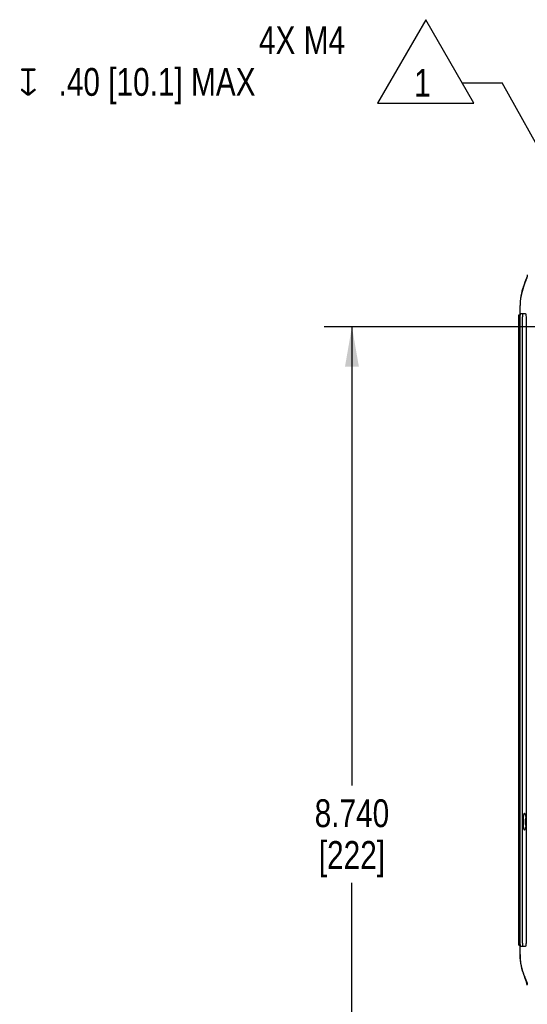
# Model space of a CAD drawing. Header units: inches. Extents: x 0 to 34, y 0 to 22.
# Tile 20 of 42: x 12.8 to 15.1, y 4.2 to 8.6. Entities that reach past the tile are written whole.
import ezdxf

# ---------------------------------------------------------------- set-up
doc = ezdxf.new("R2010")
doc.units = ezdxf.units.IN
doc.header["$LTSCALE"] = 1.87
doc.header["$MEASUREMENT"] = 0
doc.layers.get('0').update_dxf_attribs({"linetype": 'CONTINUOUS'})
for name, color, linetype in [('02___PRT_ALL_AXES', 7, 'CONTINUOUS'), ('06___PRT_ALL_SURFS', 7, 'CONTINUOUS'), ('DETAIL', 7, 'CONTINUOUS'), ('DIMENSIONS', 7, 'CONTINUOUS')]:
    doc.layers.add(name, color=color, linetype=linetype)
doc.styles.get("Standard").update_dxf_attribs({"font": 'txt', "width": 0.8})
doc.styles.add('TEXTSTYLE_1', font='gdt', dxfattribs={"width": 0.8})
doc.dimstyles.new('DIMSTYLE_4', dxfattribs={"dimtxt": 0.125, "dimasz": 0.18, "dimexe": 0.125, "dimexo": 0.0625, "dimgap": 0.0625, "dimtad": 0, "dimtih": 1, "dimtoh": 1, "dimdec": 3, "dimlfac": 2, "dimzin": 4, "dimdsep": 46, "dimtxsty": 'STANDARD', "dimblk": '_FILLED', "dimblk1": '_FILLED', "dimblk2": '_FILLED', "dimcen": 0.09, "dimazin": 1, "dimtp": 0.001, "dimtm": 0.001, "dimtfac": 1, "dimtdec": 3, "dimtofl": 0, "dimtmove": 0, "dimatfit": 3, "dimldrblk": '_FILLED', "dimfxl": 1, "dimtolj": 1, "dimtzin": 4, "dimarcsym": 0})
doc.dimstyles.get("Standard").update_dxf_attribs({"dimtxt": 0.125, "dimasz": 0.18, "dimexe": 0.125, "dimexo": 0.0625, "dimgap": 0.09, "dimtad": 0, "dimtih": 1, "dimtoh": 1, "dimzin": 4, "dimdsep": 46, "dimtxsty": 'STANDARD', "dimblk": '_FILLED', "dimblk1": '_FILLED', "dimblk2": '_FILLED', "dimcen": 0.09, "dimazin": 1, "dimtol": 1, "dimtp": 0.02, "dimtm": 0.02, "dimtfac": 1, "dimtofl": 0, "dimtmove": 0, "dimatfit": 3, "dimldrblk": '_FILLED', "dimfxl": 1, "dimtolj": 1, "dimtzin": 4, "dimarcsym": 0})

# ---------------------------------------------------------------- blocks, each defined once
blk = doc.blocks.new('_FILLED')
at = {"color": 0, "linetype": 'BYBLOCK'}
blk.add_solid([(0, 0), (-1, 0.174), (-1, -0.174)], dxfattribs=at)
blk = doc.blocks.new('*D8')
at = {"layer": 'DIMENSIONS', "color": 2, "linetype": 'CONTINUOUS'}
for p, q in [((15.4777, 7.2413), (14.1466, 7.2413)), ((14.2716, 7.2413), (14.2716, 5.1813)), ((14.2716, 2.8713), (14.2716, 4.7438)), ((15.4777, 2.8713), (14.1466, 2.8713))]:
    blk.add_line(p, q, dxfattribs=at)
at = {"layer": 'DIMENSIONS', "color": 2, "linetype": 'CONTINUOUS', "xscale": 0.18, "yscale": 0.18, "zscale": 0.18}
for p, rotation in [((14.2716, 7.2413), 90), ((14.2716, 2.8713), 270)]:
    blk.add_blockref('_FILLED', p, dxfattribs=dict(at, rotation=rotation))
at = {"layer": 'DIMENSIONS', "color": 2, "linetype": 'CONTINUOUS', "insert": (14.2716, 5.1188), "char_height": 0.125, "width": 0.5, "attachment_point": 2, "line_spacing_factor": 0.9}
blk.add_mtext('8.740\\P[222]', dxfattribs=at)
blk = doc.blocks.new('FLAG_TRIANGLE_BL15', base_point=(13.862, 8.4328))
at = {"layer": 'DETAIL', "color": 2, "linetype": 'CONTINUOUS'}
for p, q in [((14.603, 8.6201), (14.3867, 8.2455)), ((14.8193, 8.2455), (14.603, 8.6201)), ((14.7669, 8.3363), (14.9469, 8.3363)), ((14.3867, 8.2455), (14.8193, 8.2455))]:
    blk.add_line(p, q, dxfattribs=at)
at = {"layer": 'DETAIL', "color": 2, "linetype": 'CONTINUOUS', "width": 0.8}
for s, p in [('4X M4', (13.8542, 8.4657)), ('.40 [10.1] MAX', (12.9542, 8.2782)), ('1', (14.5513, 8.2738))]:
    blk.add_text(s, height=0.125, dxfattribs=at).set_placement(p)
at = {"layer": 'DETAIL', "color": 2, "linetype": 'CONTINUOUS', "style": 'TEXTSTYLE_1'}
blk.add_text('x', height=0.125, dxfattribs=at).set_placement((12.7771, 8.2782))

msp = doc.modelspace()

# ---------------------------------------------------------------- linework, layer by layer
at = {"color": 7, "linetype": 'CONTINUOUS'}
for p, q in [((15.04847, 7.44029), (15.04782, 7.43858)), ((15.05185, 7.44909), (15.04847, 7.44029)), ((15.05571, 7.45958), (15.05342, 7.45322)), ((15.0558, 7.45982), (15.05571, 7.45958)), ((15.03397, 7.3956), (15.03366, 7.39433)), ((15.02659, 4.42182), (15.02659, 7.33682)), ((15.02869, 7.3011), (15.05018, 7.30072)), ((15.02159, 4.46432), (15.02159, 7.29432)), ((15.02159, 7.29432), (15.02659, 7.29432)), ((15.0277, 4.47307), (15.0277, 7.28557)), ((15.03773, 4.47307), (15.03773, 7.28557)), ((15.05325, 7.28557), (15.05325, 5.02738)), ((15.05325, 5.02738), (15.05325, 5.00926)), ((15.05325, 5.00926), (15.05325, 4.47307)), ((15.02159, 4.46432), (15.02659, 4.46432)), ((15.05018, 4.45791), (15.02869, 4.45754)), ((15.05572, 4.29903), (15.04782, 4.32006)), ((15.05472, 4.30186), (15.04852, 4.31822)), ((15.05492, 4.30132), (15.05472, 4.30186)), ((15.05909, 4.28432), (15.05572, 4.29903))]:
    msp.add_line(p, q, dxfattribs=at)
for centre, radius, start, end in [((15.45011, 7.28246), 0.4315, 159.866, 161.42152), ((15.65982, 7.20571), 0.65481, 159.16795, 159.87696), ((14.47012, 7.67193), 0.62295, 339.03984, 339.44591), ((14.93475, 7.50133), 0.12797, 341.07506, 342.48374), ((15.28461, 7.33313), 0.2583, 168.46574, 168.96775), ((15.29323, 7.33132), 0.26711, 166.35683, 168.45591), ((15.25826, 7.3368), 0.23167, 176.3343, 179.99529), ((15.25797, 7.33681), 0.23139, 176.86694, 179.9969), ((15.2634, 7.33645), 0.23682, 172.93798, 176.32916), ((15.27447, 7.33502), 0.24799, 168.94744, 172.92415), ((14.88778, 5.01975), 0.16572, 2.67323, 5.67181), ((14.88778, 5.01689), 0.16572, 354.32817, 357.3267), ((15.65982, 4.55293), 0.65481, 200.12304, 200.83205), ((14.89526, 4.2439), 0.16967, 18.92247, 19.21723)]:
    msp.add_arc(centre, radius, start, end, dxfattribs=at)
for points, knots in [([(15.05909, 7.47432), (15.05909, 7.4735), (15.05879, 7.46958), (15.05771, 7.46577), (15.05678, 7.46281)], [0, 0, 0, 0, 0.2084819, 1, 1, 1, 1]), ([(15.0411, 7.41994), (15.04046, 7.41803), (15.03784, 7.40999), (15.03552, 7.40185), (15.03397, 7.3956)], [0, 0, 0, 0, 0.2380617, 1, 1, 1, 1]), ([(15.0277, 7.28557), (15.0277, 7.28755), (15.02774, 7.29125), (15.0279, 7.29594), (15.02813, 7.29922), (15.02839, 7.30056), (15.02857, 7.3011), (15.02869, 7.3011)], [0, 0, 0, 0, 0.3805532, 0.7031242, 0.919055, 0.976645, 1, 1, 1, 1]), ([(15.03872, 7.30092), (15.03831, 7.30093), (15.03834, 7.29861), (15.03784, 7.29615), (15.03781, 7.29105), (15.03773, 7.28753), (15.03773, 7.28557)], [0, 0, 0, 0, 0.0797335, 0.2958971, 0.6188854, 1, 1, 1, 1]), ([(15.05018, 7.30072), (15.05073, 7.30071), (15.05181, 7.29892), (15.05289, 7.29412), (15.05326, 7.28917), (15.05326, 7.28557)], [0, 0, 0, 0, 0.1037718, 0.3187715, 1, 1, 1, 1]), ([(15.04696, 4.98061), (15.04578, 4.98059), (15.04397, 4.98556), (15.04295, 4.9925), (15.04197, 5.00466), (15.04174, 5.01832), (15.04197, 5.03198), (15.04295, 5.04413), (15.04397, 5.05108), (15.04578, 5.05605), (15.04696, 5.05603)], [0, 0, 0, 0, 0.0457366, 0.1530317, 0.3121597, 0.5000003, 0.6878408, 0.8469688, 0.9542635, 1, 1, 1, 1]), ([(15.04696, 5.05603), (15.04767, 5.05602), (15.0492, 5.05393), (15.05041, 5.05007), (15.05182, 5.04373), (15.05242, 5.03888), (15.05269, 5.03613)], [0, 0, 0, 0, 0.1003221, 0.3027342, 0.6082966, 1, 1, 1, 1]), ([(15.05269, 5.00051), (15.05242, 4.99776), (15.05182, 4.9929), (15.05041, 4.98656), (15.0492, 4.98271), (15.04767, 4.98062), (15.04696, 4.98061)], [0, 0, 0, 0, 0.3917043, 0.6972668, 0.8996778, 1, 1, 1, 1]), ([(15.02869, 4.45754), (15.02857, 4.45754), (15.02839, 4.45808), (15.02813, 4.45941), (15.0279, 4.4627), (15.02774, 4.46739), (15.0277, 4.47108), (15.0277, 4.47307)], [0, 0, 0, 0, 0.023355, 0.080945, 0.2968758, 0.6194468, 1, 1, 1, 1]), ([(15.03773, 4.47307), (15.03773, 4.47111), (15.03781, 4.46758), (15.03784, 4.46249), (15.03834, 4.46003), (15.03831, 4.45771), (15.03872, 4.45771)], [0, 0, 0, 0, 0.3811144, 0.7041028, 0.9202664, 1, 1, 1, 1]), ([(15.05326, 4.47307), (15.05326, 4.46947), (15.05289, 4.46452), (15.05181, 4.45971), (15.05073, 4.45792), (15.05018, 4.45791)], [0, 0, 0, 0, 0.6811793, 0.8962191, 1, 1, 1, 1]), ([(15.04499, 4.32765), (15.04001, 4.34127), (15.03037, 4.37199), (15.02659, 4.40421), (15.02659, 4.42182)], [0, 0, 0, 0, 0.4515125, 1, 1, 1, 1])]:
    msp.add_open_spline(points, degree=3, knots=knots, dxfattribs=at)
at = {"layer": '02___PRT_ALL_AXES', "color": 7, "linetype": 'CONTINUOUS'}
msp.add_arc((15.09659, 5.01832), 0.0475, 158.03555, 201.96417, dxfattribs=at)
at = {"layer": '06___PRT_ALL_SURFS', "color": 7, "linetype": 'CONTINUOUS'}
for p, q in [((15.04872, 7.44095), (15.03255, 7.38956)), ((15.0459, 7.43348), (15.04158, 7.42135)), ((15.04827, 7.43976), (15.04297, 7.4254)), ((15.04547, 7.4323), (15.04502, 7.43106)), ((15.04527, 7.43178), (15.04507, 7.43119)), ((15.04655, 7.43521), (15.04527, 7.43178)), ((15.04759, 7.43798), (15.04571, 7.43294)), ((15.05021, 7.44483), (15.0459, 7.43348)), ((15.04761, 7.438), (15.04646, 7.43497)), ((15.05035, 7.44518), (15.04759, 7.43798)), ((15.05237, 7.45047), (15.04827, 7.43976)), ((15.05184, 7.44909), (15.04861, 7.44062)), ((15.0581, 7.46749), (15.04872, 7.44095)), ((15.05532, 7.45844), (15.05237, 7.45047)), ((15.05325, 7.45277), (15.05257, 7.451)), ((15.05435, 7.45575), (15.05259, 7.45105)), ((15.05624, 7.46114), (15.05325, 7.45277)), ((15.05447, 7.45609), (15.05376, 7.45414)), ((15.05626, 7.46121), (15.05435, 7.45575)), ((15.0555, 7.45896), (15.05447, 7.45609)), ((15.05571, 7.45958), (15.05532, 7.45844)), ((15.05645, 7.46178), (15.0555, 7.45896)), ((15.05788, 7.4666), (15.05626, 7.46121)), ((15.05885, 7.47155), (15.05788, 7.4666)), ((15.03386, 7.39518), (15.03085, 7.38138)), ((15.03255, 7.38956), (15.03194, 7.38472)), ((15.0375, 7.40856), (15.03386, 7.39518)), ((15.04158, 7.42135), (15.0375, 7.40856)), ((15.04297, 7.42536), (15.04138, 7.41989)), ((15.02691, 7.34484), (15.02659, 7.33682)), ((15.02776, 7.35154), (15.02667, 7.3429)), ((15.02716, 7.35311), (15.0268, 7.34394)), ((15.0286, 7.36732), (15.02716, 7.35311)), ((15.03085, 7.38138), (15.0286, 7.36732)), ((15.04843, 4.31848), (15.04966, 4.31526)), ((15.04966, 4.31526), (15.05192, 4.30937)), ((15.05069, 4.31257), (15.05535, 4.30011)), ((15.05153, 4.3096), (15.05301, 4.306)), ((15.054, 4.30357), (15.05153, 4.3096)), ((15.05192, 4.30937), (15.05406, 4.30369)), ((15.05301, 4.306), (15.05422, 4.30298)), ((15.05355, 4.30469), (15.05422, 4.30298)), ((15.05406, 4.30369), (15.05437, 4.3028)), ((15.05422, 4.30298), (15.05452, 4.30222)), ((15.05424, 4.30294), (15.05515, 4.30057)), ((15.05437, 4.3028), (15.05495, 4.30117)), ((15.05475, 4.3017), (15.05489, 4.30132)), ((15.05505, 4.30091), (15.05521, 4.30047)), ((15.05506, 4.30082), (15.05517, 4.30051)), ((15.05517, 4.30051), (15.05581, 4.29877)), ((15.05521, 4.30047), (15.05537, 4.30003)), ((15.05535, 4.30011), (15.05582, 4.29874)), ((15.05537, 4.30003), (15.05552, 4.2996)), ((15.05552, 4.2996), (15.05569, 4.29914)), ((15.05573, 4.29898), (15.05583, 4.29871)), ((15.05574, 4.29897), (15.0561, 4.29791)), ((15.05579, 4.29878), (15.05613, 4.29782))]:
    msp.add_line(p, q, dxfattribs=at)
for points in [[(15.058, 7.46719), (15.05782, 7.46637), (15.05624, 7.46114)], [(15.05765, 7.46581), (15.05734, 7.46466), (15.05645, 7.46178)], [(15.02713, 7.35005), (15.02665, 7.34223), (15.02659, 7.33682)], [(15.02662, 7.33935), (15.0266, 7.33881), (15.02659, 7.33682)], [(15.02659, 4.42182), (15.02659, 4.42018), (15.02674, 4.41265), (15.02707, 4.40531), (15.02758, 4.39816), (15.02827, 4.3912), (15.02913, 4.38443), (15.03015, 4.37786), (15.0313, 4.3715), (15.03259, 4.36534), (15.03401, 4.35932), (15.03557, 4.3534), (15.03725, 4.34761), (15.03905, 4.34191), (15.041, 4.33617), (15.04308, 4.33047), (15.04507, 4.32532), (15.0466, 4.32149), (15.04769, 4.31883), (15.04848, 4.31692), (15.05166, 4.3093)], [(15.05613, 4.29782), (15.0578, 4.29235), (15.05894, 4.28671)]]:
    msp.add_lwpolyline(points, dxfattribs=at)

# ---------------------------------------------------------------- block references
at = {"layer": 'DETAIL', "color": 2, "linetype": 'CONTINUOUS'}
msp.add_blockref('FLAG_TRIANGLE_BL15', (13.86201, 8.43282), dxfattribs=at)

# ---------------------------------------------------------------- dimensions: what is measured, and where the dimension line sits
at = {"layer": 'DIMENSIONS', "color": 2, "linetype": 'CONTINUOUS'}
dim = msp.add_linear_dim(base=(14.27159, 2.87132), p1=(15.54016, 7.24132), p2=(15.54016, 2.87132), angle=270, text='<>\\P[]', dimstyle='DIMSTYLE_4', dxfattribs=at)
dim.commit()
dim.dimension.update_dxf_attribs({"geometry": '*D8', "text_midpoint": (14.27159, 4.96257), "dimtype": 160})

# ---------------------------------------------------------------- leaders
at = {"layer": 'DETAIL', "color": 2, "linetype": 'CONTINUOUS'}
msp.add_leader([(15.51406, 7.31509), (14.9469, 8.33632)], dimstyle='STANDARD', override={"dimtad": 0}, dxfattribs=at)

doc.saveas('drawing.dxf')
